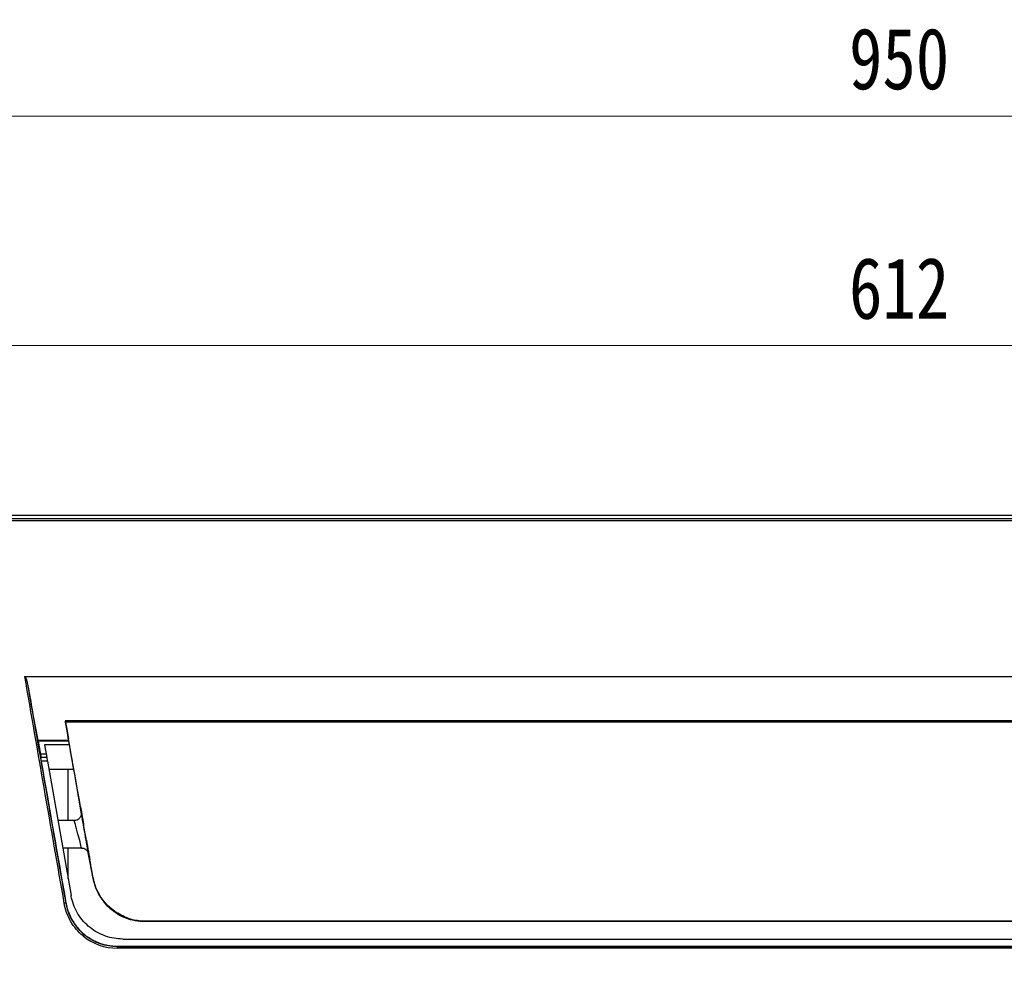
# Model space of a CAD drawing. Header units: millimetres. Extents: x 25 to 1935, y 715 to 2336.
# Tile 148 of 252: x 1286 to 1342, y 1033 to 1087. Entities that reach past the tile are written whole.
import ezdxf

# ---------------------------------------------------------------- set-up
doc = ezdxf.new("R2010")
doc.units = ezdxf.units.MM
doc.header["$LTSCALE"] = 2
doc.layers.get('0').update_dxf_attribs({"color": 2})
doc.styles.add('FS2312', font='simsun.ttf', dxfattribs={"width": 0.8})
doc.dimstyles.new('STANDARD$0', dxfattribs={"dimtxt": 3.5, "dimasz": 3, "dimexe": 1.5, "dimexo": 0.5, "dimgap": 1.5, "dimtad": 1, "dimdec": 1, "dimlfac": 5, "dimdsep": 46, "dimtxsty": 'FS2312', "dimblk1": 'OPEN', "dimblk2": 'OPEN', "dimsah": 1, "dimcen": 0, "dimclrd": 4, "dimclre": 4, "dimclrt": 4, "dimadec": 0, "dimazin": 0, "dimtfac": 1, "dimtdec": 1, "dimtmove": 1, "dimatfit": 0, "dimldrblk": 'OPEN', "dimfxl": 1, "dimtolj": 1, "dimtzin": 0, "dimlwd": 18, "dimlwe": 18, "dimarcsym": 1})

# ---------------------------------------------------------------- blocks, each defined once
blk = doc.blocks.new('_OPEN')
at = {"color": 0}
for p, q in [((-0.966, 0.259), (0, 0)), ((0, 0), (-1, 0)), ((0, 0), (-0.966, -0.259))]:
    blk.add_line(p, q, dxfattribs=at)
blk = doc.blocks.new('*D44')
at = {"color": 4, "lineweight": 18, "transparency": 16777216}
for p, q in [((1241.428, 1051.273), (1241.428, 1083.213)), ((1431.428, 1049.019), (1431.428, 1083.213)), ((1244.428, 1081.713), (1428.428, 1081.713))]:
    blk.add_line(p, q, dxfattribs=at)
at = {"layer": 'Defpoints', "color": 0, "transparency": 16777216}
for p in [(1431.428, 1081.713), (1241.428, 1050.773), (1431.428, 1048.519)]:
    blk.add_point(p, dxfattribs=at)
at = {"color": 4, "lineweight": 18, "transparency": 16777216, "xscale": 3, "yscale": 3, "zscale": 3, "rotation": 180}
blk.add_blockref('_OPEN', (1241.428, 1081.713), dxfattribs=at)
at = {"color": 4, "lineweight": 18, "transparency": 16777216, "xscale": 3, "yscale": 3, "zscale": 3}
blk.add_blockref('_OPEN', (1431.428, 1081.713), dxfattribs=at)
at = {"color": 4, "transparency": 16777216, "insert": (1336.428, 1084.963), "char_height": 3.5, "attachment_point": 5, "style": 'FS2312'}
blk.add_mtext('\\A1;950', dxfattribs=at)
blk = doc.blocks.new('*D46')
at = {"color": 4, "lineweight": 18, "transparency": 16777216}
for p, q in [((1275.228, 1018.123), (1275.228, 1070.112)), ((1397.628, 1018.515), (1397.628, 1070.112)), ((1278.228, 1068.612), (1394.628, 1068.612))]:
    blk.add_line(p, q, dxfattribs=at)
at = {"layer": 'Defpoints', "color": 0, "transparency": 16777216}
for p in [(1397.628, 1068.612), (1397.628, 1018.015), (1275.228, 1017.623)]:
    blk.add_point(p, dxfattribs=at)
at = {"color": 4, "lineweight": 18, "transparency": 16777216, "xscale": 3, "yscale": 3, "zscale": 3, "rotation": 180}
blk.add_blockref('_OPEN', (1275.228, 1068.612), dxfattribs=at)
at = {"color": 4, "lineweight": 18, "transparency": 16777216, "xscale": 3, "yscale": 3, "zscale": 3}
blk.add_blockref('_OPEN', (1397.628, 1068.612), dxfattribs=at)
at = {"color": 4, "transparency": 16777216, "insert": (1336.428, 1071.862), "char_height": 3.5, "attachment_point": 5, "style": 'FS2312'}
blk.add_mtext('\\A1;612', dxfattribs=at)

msp = doc.modelspace()

# ---------------------------------------------------------------- linework, layer by layer
at = {"color": 2, "linetype": 'Continuous', "lineweight": 30}
for p, q in [((1423.459, 1058.92), (1249.398, 1058.92)), ((1281.06, 1058.751), (1391.797, 1058.751)), ((1391.866, 1058.616), (1280.99, 1058.616)), ((1286.543, 1049.72), (1386.313, 1049.72)), ((1287.323, 1046.096), (1286.927, 1048.152)), ((1288.867, 1047.199), (1288.871, 1047.179)), ((1383.981, 1047.199), (1288.867, 1047.199)), ((1383.989, 1047.199), (1288.867, 1047.199)), ((1288.881, 1047.122), (1288.972, 1046.597)), ((1383.965, 1047.12), (1288.882, 1047.12)), ((1383.974, 1047.12), (1288.882, 1047.12)), ((1288.884, 1047.102), (1289.008, 1046.392)), ((1287.323, 1046.096), (1289.061, 1046.096)), ((1289.072, 1046.032), (1287.337, 1046.032)), ((1287.458, 1045.382), (1287.343, 1046.032)), ((1289.109, 1045.82), (1287.681, 1045.82)), ((1287.681, 1045.82), (1287.772, 1045.307)), ((1287.467, 1045.044), (1287.489, 1045.182)), ((1287.47, 1045.307), (1287.772, 1045.307)), ((1287.772, 1045.307), (1287.807, 1045.107)), ((1287.807, 1045.107), (1287.477, 1045.107)), ((1287.486, 1044.917), (1287.841, 1044.917)), ((1287.844, 1044.9), (1287.489, 1044.9)), ((1287.807, 1045.107), (1287.841, 1044.917)), ((1287.841, 1044.917), (1287.844, 1044.9)), ((1287.844, 1044.9), (1289.198, 1037.219)), ((1289.358, 1044.42), (1287.928, 1044.42)), ((1289.028, 1041.5), (1289.028, 1044.42)), ((1289.79, 1041.886), (1289.549, 1043.339)), ((1289.79, 1041.886), (1289.558, 1043.286)), ((1289.901, 1041.287), (1289.738, 1042.265)), ((1289.871, 1041.467), (1289.768, 1042.091)), ((1289.769, 1042.091), (1289.768, 1042.091)), ((1289.378, 1041.5), (1288.443, 1041.5)), ((1289.871, 1041.467), (1289.88, 1041.467)), ((1289.904, 1041.321), (1289.904, 1041.282)), ((1289.914, 1041.274), (1289.914, 1041.214)), ((1290.071, 1040.319), (1290.071, 1040.382)), ((1290.081, 1040.279), (1290.081, 1040.323)), ((1290.081, 1040.323), (1290.081, 1040.323)), ((1290.081, 1040.279), (1290.089, 1040.279)), ((1290.265, 1039.281), (1290.084, 1040.243)), ((1288.718, 1039.94), (1289.794, 1039.94)), ((1289.028, 1038.182), (1289.028, 1039.94)), ((1290.234, 1039.448), (1290.114, 1040.091)), ((1290.123, 1040.091), (1290.114, 1040.091)), ((1290.181, 1039.66), (1290.129, 1039.941)), ((1290.452, 1038.221), (1290.182, 1039.659)), ((1290.234, 1039.448), (1290.235, 1039.448)), ((1290.443, 1038.273), (1290.443, 1038.291)), ((1290.459, 1038.19), (1290.443, 1038.273)), ((1290.444, 1038.26), (1290.45, 1038.23)), ((1288.893, 1036.8), (1288.905, 1036.802)), ((1293.184, 1035.769), (1379.672, 1035.769)), ((1379.472, 1035.753), (1293.399, 1035.753)), ((1289.886, 1034.92), (1289.949, 1034.998)), ((1292.152, 1034.74), (1380.704, 1034.74)), ((1291.845, 1034.334), (1291.845, 1034.322)), ((1291.845, 1034.334), (1381.011, 1034.334)), ((1291.845, 1034.222), (1291.845, 1034.322)), ((1291.845, 1034.322), (1381.011, 1034.322)), ((1381.011, 1034.222), (1291.845, 1034.222))]:
    msp.add_line(p, q, dxfattribs=at)
for centre, radius, start, end in [((1289, 1035.76), 1.045, 95.841, 101.3031), ((1291.845, 1037.32), 3.098, 230.7711, 270), ((1291.845, 1037.32), 2.998, 230.7711, 270)]:
    msp.add_arc(centre, radius, start, end, dxfattribs=at)
for centre, major_axis, ratio, start_param, end_param in [((1290.432, 1034.92), (-13.034, 74), 0.017168, 1.366414, 1.542573), ((1290.531, 1034.938), (-13.034, 73.9), 0.01719, 1.371178, 1.542565), ((1286.68, 1049.72), (-0.406, 2.3), 0.01719, 1.719796, 2.318256), ((1288.885, 1047.099), (-0.0176, 0.1), 0.005968, 4.917492, 6.328473), ((1288.885, 1047.099), (-0.0176, 0.1), 0.005968, 4.917492, 7.626037), ((1288.889, 1047.079), (-0.0176, 0.1), 0.005968, 0.043856, 1.335791), ((1290.114, 1038.727), (-7.225, 41), 0.005968, 4.72212, 4.917492), ((1289.018, 1046.372), (-0.176, 1), 0.005968, 1.342852, 1.75502), ((1290.114, 1038.727), (-7.137, 40.5), 0.005968, 4.826428, 4.901744), ((1287.302, 1046.232), (-0.035, 0.2), 0.01719, 2.318256, 3.138561), ((1290.114, 1038.727), (-7.137, 40.5), 0.005968, 4.829001, 4.896613), ((1287.454, 1045.382), (-0.035, 0.2), 0.01719, 3.190921, 4.709357), ((1287.502, 1044.844), (-0.035, 0.2), 0.01719, 0.049328, 1.431404), ((1290.534, 1034.92), (-12.911, 73.2), 0.01719, 1.431404, 1.542057), ((1289.527, 1043.458), (-0.035, 0.2), 0.005968, 3.677078, 4.829001), ((1289.543, 1043.373), (-0.007, 0.0398), 0.005968, 3.677078, 4.826428), ((1289.799, 1041.919), (-0.035, 0.2), 0.005968, 4.790637, 6.818671), ((1289.98, 1040.79), (-0.208, 1.18), 0.005968, 3.43031, 5.902984), ((1290.114, 1038.727), (-7.137, 40.5), 0.005968, 4.780722, 4.790637), ((1289.586, 1040.72), (-0.208, 0.78), 0.008692, 3.141894, 6.28348), ((1289.869, 1041.521), (-0.035, 0.2), 0.005968, 3.175447, 4.780722), ((1289.887, 1041.381), (-0.0176, 0.1), 0.005968, 0.535486, 3.175447), ((1289.907, 1041.253), (-0.007, 0.0395), 0.0064, 0.559798, 3.17786), ((1290.078, 1040.278), (-0.0072, 0.0407), 0.006182, 0.034963, 2.617956), ((1290.116, 1040.123), (-0.035, 0.2), 0.005968, 4.745976, 6.31704), ((1290.098, 1040.179), (-0.0176, 0.1), 0.005968, 0.033855, 2.651849), ((1290.114, 1038.727), (-7.137, 40.5), 0.005968, 4.733623, 4.745976), ((1290.204, 1039.625), (-0.035, 0.2), 0.005968, 2.651849, 4.733623), ((1290.204, 1038.88), (-3.877, 22), 0.005968, 4.713753, 4.724458), ((1290.304, 1038.923), (-0.811, 4.6), 0.005968, 4.573663, 4.716708), ((1290.304, 1038.923), (-0.811, 4.6), 0.005968, 4.555361, 4.713753)]:
    msp.add_ellipse(centre, major_axis=major_axis, ratio=ratio, start_param=start_param, end_param=end_param, dxfattribs=at)
for points, knots in [([(1286.543, 1049.72), (1286.551, 1049.72), (1286.559, 1049.716), (1286.572, 1049.705), (1286.577, 1049.698), (1286.592, 1049.679), (1286.6, 1049.665), (1286.624, 1049.621), (1286.637, 1049.591), (1286.672, 1049.499), (1286.69, 1049.436), (1286.701, 1049.372)], [0, 0, 0, 0, 0.0625, 0.0625, 0.125, 0.125, 0.25, 0.25, 0.5, 0.5, 1, 1, 1, 1]), ([(1289.653, 1041.624), (1289.701, 1041.67), (1289.786, 1041.753), (1289.789, 1041.845), (1289.79, 1041.886)], [0, 0, 0, 0, 0.5614879, 1, 1, 1, 1]), ([(1289.738, 1042.265), (1289.738, 1042.27), (1289.736, 1042.279), (1289.736, 1042.28), (1289.738, 1042.27), (1289.742, 1042.251), (1289.747, 1042.224), (1289.751, 1042.201), (1289.753, 1042.188), (1289.753, 1042.187)], [0, 0, 0, 0, 0.16406, 0.328325, 0.488275, 0.646852, 0.809334, 0.979423, 1, 1, 1, 1]), ([(1289.753, 1042.187), (1289.757, 1042.162), (1289.775, 1042.06), (1289.807, 1041.881), (1289.85, 1041.637), (1289.88, 1041.47), (1289.896, 1041.38)], [0, 0, 0, 0, 0.091721, 0.379405, 0.667088, 1, 1, 1, 1]), ([(1289.656, 1041.62), (1289.638, 1041.602), (1289.586, 1041.548), (1289.486, 1041.505), (1289.408, 1041.507), (1289.379, 1041.508)], [0, 0, 0, 0, 0.2550252, 0.7169441, 1, 1, 1, 1]), ([(1289.896, 1041.38), (1289.898, 1041.369), (1289.902, 1041.347), (1289.907, 1041.316), (1289.911, 1041.292), (1289.913, 1041.277), (1289.914, 1041.275), (1289.914, 1041.274)], [0, 0, 0, 0, 0.2100583, 0.4200726, 0.6310978, 0.8426864, 1, 1, 1, 1]), ([(1290.071, 1040.382), (1290.071, 1040.381), (1290.072, 1040.38), (1290.075, 1040.365), (1290.079, 1040.341), (1290.084, 1040.314), (1290.087, 1040.295), (1290.089, 1040.286)], [0, 0, 0, 0, 0.208235, 0.416488, 0.62499, 0.838325, 1, 1, 1, 1]), ([(1290.089, 1040.286), (1290.098, 1040.233), (1290.123, 1040.092), (1290.163, 1039.864), (1290.208, 1039.612), (1290.237, 1039.447), (1290.251, 1039.369)], [0, 0, 0, 0, 0.176086, 0.460213, 0.74434, 1, 1, 1, 1]), ([(1289.794, 1039.933), (1289.816, 1039.935), (1289.878, 1039.94), (1289.968, 1039.907), (1290.024, 1039.866), (1290.048, 1039.848)], [0, 0, 0, 0, 0.238889, 0.676414, 1, 1, 1, 1]), ([(1290.182, 1039.659), (1290.167, 1039.706), (1290.146, 1039.772), (1290.065, 1039.826), (1290.043, 1039.841)], [0, 0, 0, 0, 0.718239, 1, 1, 1, 1]), ([(1290.251, 1039.369), (1290.252, 1039.358), (1290.256, 1039.336), (1290.261, 1039.306), (1290.265, 1039.283), (1290.268, 1039.27), (1290.268, 1039.267), (1290.266, 1039.274), (1290.265, 1039.28), (1290.265, 1039.281)], [0, 0, 0, 0, 0.161218, 0.32242, 0.484051, 0.646275, 0.80884, 0.971345, 1, 1, 1, 1]), ([(1291.687, 1036.319), (1291.549, 1036.429), (1291.268, 1036.651), (1290.928, 1037.07), (1290.653, 1037.553), (1290.505, 1037.973), (1290.455, 1038.228), (1290.443, 1038.291)], [0, 0, 0, 0, 0.226772, 0.45973, 0.686663, 0.922144, 1, 1, 1, 1]), ([(1290.458, 1038.208), (1290.492, 1038.052), (1290.564, 1037.735), (1290.759, 1037.302), (1291.013, 1036.911), (1291.304, 1036.58), (1291.529, 1036.402), (1291.635, 1036.32)], [0, 0, 0, 0, 0.202198, 0.411051, 0.61301, 0.819674, 1, 1, 1, 1]), ([(1289.886, 1034.92), (1289.742, 1035.038), (1289.611, 1035.167), (1289.432, 1035.376), (1289.376, 1035.448), (1289.269, 1035.598), (1289.219, 1035.676), (1289.078, 1035.916), (1289.001, 1036.082), (1288.875, 1036.425), (1288.827, 1036.602), (1288.795, 1036.785)], [0, 0, 0, 0, 0.25, 0.25, 0.375, 0.375, 0.5, 0.5, 0.75, 0.75, 1, 1, 1, 1]), ([(1288.893, 1036.8), (1288.924, 1036.623), (1288.971, 1036.452), (1289.092, 1036.12), (1289.168, 1035.96), (1289.303, 1035.728), (1289.352, 1035.653), (1289.456, 1035.508), (1289.51, 1035.438), (1289.683, 1035.236), (1289.81, 1035.112), (1289.949, 1034.998)], [0, 0, 0, 0, 0.25, 0.25, 0.5, 0.5, 0.625, 0.625, 0.75, 0.75, 1, 1, 1, 1]), ([(1288.905, 1036.802), (1288.936, 1036.629), (1288.981, 1036.462), (1289.069, 1036.218), (1289.102, 1036.138), (1289.175, 1035.981), (1289.216, 1035.903), (1289.347, 1035.676), (1289.446, 1035.534), (1289.613, 1035.335), (1289.672, 1035.272), (1289.794, 1035.149), (1289.859, 1035.089), (1290.06, 1034.921), (1290.202, 1034.822), (1290.426, 1034.692), (1290.503, 1034.652), (1290.661, 1034.578), (1290.742, 1034.544), (1290.988, 1034.455), (1291.155, 1034.41), (1291.41, 1034.365), (1291.496, 1034.354), (1291.67, 1034.338), (1291.758, 1034.334), (1291.845, 1034.334)], [0, 0, 0, 0, 0.125, 0.125, 0.1875, 0.1875, 0.25, 0.25, 0.375, 0.375, 0.4375, 0.4375, 0.5, 0.5, 0.625, 0.625, 0.6875, 0.6875, 0.75, 0.75, 0.875, 0.875, 0.9375, 0.9375, 1, 1, 1, 1]), ([(1292.152, 1034.74), (1291.984, 1034.749), (1291.646, 1034.766), (1291.155, 1034.897), (1290.692, 1035.104), (1290.269, 1035.386), (1289.902, 1035.736), (1289.596, 1036.142), (1289.366, 1036.594), (1289.247, 1036.962), (1289.207, 1037.173), (1289.198, 1037.219)], [0, 0, 0, 0, 0.1207787, 0.2415574, 0.3623365, 0.4831156, 0.603886, 0.7246564, 0.8454119, 0.9661677, 1, 1, 1, 1]), ([(1291.635, 1036.32), (1291.78, 1036.225), (1292.076, 1036.032), (1292.57, 1035.852), (1293.02, 1035.763), (1293.309, 1035.755), (1293.399, 1035.753)], [0, 0, 0, 0, 0.281236, 0.570299, 0.866248, 1, 1, 1, 1]), ([(1293.184, 1035.769), (1293.054, 1035.784), (1292.789, 1035.817), (1292.28, 1035.964), (1291.929, 1036.175), (1291.687, 1036.319)], [0, 0, 0, 0, 0.231527, 0.472406, 1, 1, 1, 1]), ([(1293.397, 1035.76), (1293.396, 1035.76), (1293.325, 1035.76), (1293.254, 1035.764), (1293.184, 1035.769)], [0, 0, 0, 0, 0.022589, 1, 1, 1, 1])]:
    msp.add_open_spline(points, degree=3, knots=knots, dxfattribs=at)

# ---------------------------------------------------------------- dimensions: what is measured, and where the dimension line sits
for base, p1, p2, picture, middle in [((1431.428, 1081.713), (1241.428, 1050.773), (1431.428, 1048.519), '*D44', (1336.428, 1084.963)), ((1397.628, 1068.612), (1275.228, 1017.623), (1397.628, 1018.015), '*D46', (1336.428, 1071.862))]:
    dim = msp.add_linear_dim(base=base, p1=p1, p2=p2, dimstyle='STANDARD$0')
    dim.commit()
    dim.dimension.update_dxf_attribs({"geometry": picture, "text_midpoint": middle})

doc.saveas('drawing.dxf')
